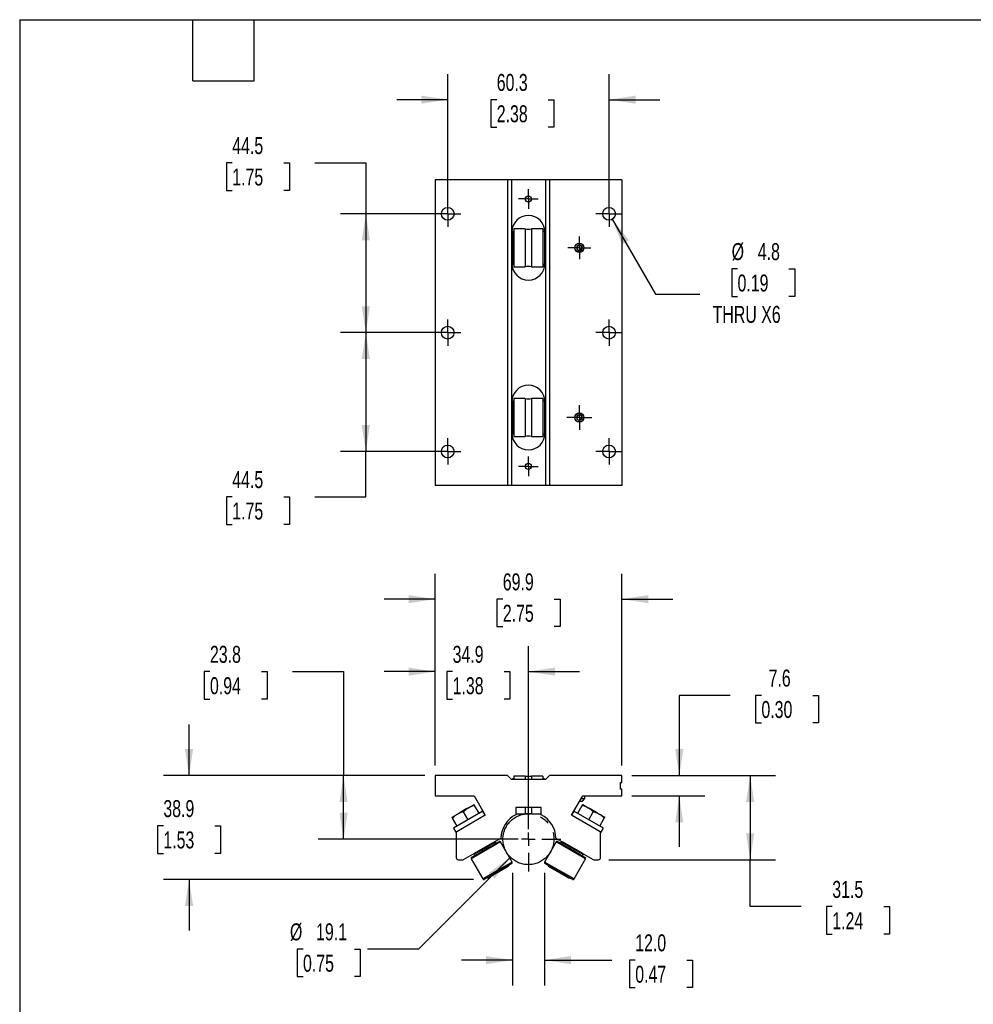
# Model space of a CAD drawing. Header units: millimetres. Extents: x 19 to 819, y 19 to 629.
# Tile 5 of 6: x 19 to 376, y 260 to 629. Entities that reach past the tile are written whole.
import ezdxf

# ---------------------------------------------------------------- set-up
doc = ezdxf.new("R2010")
doc.units = ezdxf.units.MM
doc.header["$LTSCALE"] = 3
doc.linetypes.add('SLD-Center', pattern=[19.05, 15.24, -1.27, 1.27, -1.27])
doc.linetypes.add('SLD-Solid', pattern=[0])
doc.layers.add('CENTER', color=40, linetype='SLD-Center')
doc.layers.add('DIMENSIONS', color=140, linetype='SLD-Solid', lineweight=25)
doc.layers.add('TEXT', color=140, linetype='SLD-Solid', lineweight=25)
doc.styles.add('SLDTEXTSTYLE0', font='TXT', dxfattribs={"width": 0.7})
doc.dimstyles.new('SLDDIMSTYLE0', dxfattribs={"dimtxt": 6.474023, "dimasz": 9.906, "dimexe": 0, "dimexo": 0.0625, "dimgap": 1.618506, "dimtad": 0, "dimtih": 1, "dimtoh": 1, "dimrnd": 1e-09, "dimzin": 12, "dimdsep": 46, "dimtxsty": 'SLDTEXTSTYLE0', "dimsah": 1, "dimcen": 0, "dimadec": 0, "dimazin": 3, "dimtfac": 1, "dimtofl": 0, "dimtmove": 0, "dimatfit": 3, "dimfxl": 0, "dimfrac": 2, "dimtolj": 1, "dimtzin": 12, "dimarcsym": 0})
doc.dimstyles.new('SLDDIMSTYLE1', dxfattribs={"dimtxt": 6.474023, "dimasz": 9.906, "dimexe": 0, "dimexo": 0.0625, "dimgap": 1.618506, "dimtad": 0, "dimtih": 1, "dimtoh": 1, "dimrnd": 1e-09, "dimzin": 12, "dimdsep": 46, "dimtxsty": 'SLDTEXTSTYLE0', "dimsah": 1, "dimcen": 0.09, "dimadec": 0, "dimazin": 3, "dimtfac": 1, "dimtofl": 0, "dimtmove": 0, "dimatfit": 3, "dimfxl": 0, "dimfrac": 2, "dimtolj": 1, "dimtzin": 12, "dimarcsym": 0})
doc.dimstyles.new('SLDDIMSTYLE2', dxfattribs={"dimtxt": 6.474023, "dimasz": 9.906, "dimexe": 0, "dimexo": 0.0625, "dimgap": 1.618506, "dimtad": 0, "dimtih": 1, "dimtoh": 1, "dimrnd": 1e-09, "dimzin": 12, "dimdsep": 46, "dimtxsty": 'SLDTEXTSTYLE0', "dimsah": 1, "dimcen": 0.09, "dimadec": 0, "dimazin": 3, "dimtfac": 1, "dimtmove": 0, "dimatfit": 0, "dimfxl": 0, "dimfrac": 2, "dimtolj": 1, "dimtzin": 12, "dimarcsym": 0})
doc.dimstyles.new('SLDDIMSTYLE3', dxfattribs={"dimtxt": 6.474023, "dimasz": 9.906, "dimexe": 0, "dimexo": 0.0625, "dimgap": 1.618506, "dimtad": 0, "dimtih": 1, "dimtoh": 1, "dimrnd": 1e-09, "dimzin": 4, "dimdsep": 46, "dimtxsty": 'SLDTEXTSTYLE0', "dimsah": 1, "dimcen": 0.09, "dimadec": 0, "dimazin": 1, "dimtfac": 1, "dimtmove": 0, "dimatfit": 0, "dimfxl": 0, "dimfrac": 2, "dimtolj": 1, "dimtzin": 12, "dimarcsym": 0})
doc.dimstyles.new('SLDDIMSTYLE4', dxfattribs={"dimtxt": 6.474023, "dimasz": 9.906, "dimexe": 0, "dimexo": 0.0625, "dimgap": 1.618506, "dimtad": 0, "dimtih": 1, "dimtoh": 1, "dimrnd": 1e-09, "dimzin": 12, "dimdsep": 46, "dimtxsty": 'SLDTEXTSTYLE0', "dimsah": 1, "dimcen": 0, "dimadec": 0, "dimazin": 3, "dimtfac": 1, "dimtofl": 0, "dimtmove": 0, "dimatfit": 3, "dimfxl": 0, "dimfrac": 2, "dimtolj": 1, "dimtzin": 12, "dimarcsym": 0})

# ---------------------------------------------------------------- blocks, each defined once
blk = doc.blocks.new('_D')
at = {"layer": 'DIMENSIONS'}
for p, q in [((202.57, 315.36), (168.18, 280.97)), ((125.01, 280.97), (122.83, 280.97)), ((122.83, 280.97), (122.83, 270.68)), ((144.25, 280.97), (146.42, 280.97)), ((146.42, 280.97), (146.42, 270.68)), ((168.18, 280.97), (149.13, 280.97)), ((122.83, 270.68), (125.01, 270.68)), ((146.42, 270.68), (144.25, 270.68))]:
    blk.add_line(p, q, dxfattribs=at)
blk.add_solid([(202.57, 315.36), (194.48, 309.43), (196.64, 307.27)], dxfattribs=at)
at = {"layer": 'DIMENSIONS', "char_height": 6.35, "attachment_point": 1, "style": 'SLDTEXTSTYLE0'}
for s, insert in [('%%c', (120.12, 290.61)), ('19.1', (129.9, 290.61)), ('0.75', (125.01, 278.87))]:
    blk.add_mtext(s, dxfattribs=dict(at, insert=insert))
blk = doc.blocks.new('_D_1')
at = {"layer": 'DIMENSIONS'}
for p, q in [((90.21, 384.79), (88.04, 384.79)), ((88.04, 384.79), (88.04, 374.5)), ((109.45, 384.79), (111.63, 384.79)), ((111.63, 384.79), (111.63, 374.5)), ((121.12, 384.79), (140.17, 384.79)), ((140.17, 384.79), (140.17, 345.89)), ((88.04, 374.5), (90.21, 374.5)), ((111.63, 374.5), (109.45, 374.5)), ((170.57, 345.89), (130.65, 345.89)), ((140.17, 322.09), (140.17, 345.89)), ((205.49, 322.09), (130.65, 322.09))]:
    blk.add_line(p, q, dxfattribs=at)
for points in [[(140.17, 345.89), (138.65, 335.98), (141.69, 335.98)], [(140.17, 322.09), (141.69, 332), (138.65, 332)]]:
    blk.add_solid(points, dxfattribs=at)
at = {"layer": 'DIMENSIONS', "char_height": 6.35, "attachment_point": 1, "style": 'SLDTEXTSTYLE0'}
for s, insert in [('23.8', (90.21, 394.42)), ('0.94', (90.21, 382.68))]:
    blk.add_mtext(s, dxfattribs=dict(at, insert=insert))
blk = doc.blocks.new('_D_2')
at = {"layer": 'DIMENSIONS'}
for p, q in [((174.38, 349.7), (174.38, 394.31)), ((209.3, 325.9), (209.3, 394.31)), ((174.38, 384.79), (155.33, 384.79)), ((180.96, 384.79), (178.79, 384.79)), ((178.79, 384.79), (178.79, 374.5)), ((200.2, 384.79), (202.37, 384.79)), ((202.37, 384.79), (202.37, 374.5)), ((209.3, 384.79), (228.35, 384.79)), ((178.79, 374.5), (180.96, 374.5)), ((202.37, 374.5), (200.2, 374.5))]:
    blk.add_line(p, q, dxfattribs=at)
for points in [[(174.38, 384.79), (164.47, 386.31), (164.47, 383.26)], [(209.3, 384.79), (219.21, 383.26), (219.21, 386.31)]]:
    blk.add_solid(points, dxfattribs=at)
at = {"layer": 'DIMENSIONS', "char_height": 6.35, "attachment_point": 1, "style": 'SLDTEXTSTYLE0'}
for s, insert in [('34.9', (180.96, 394.42)), ('1.38', (180.96, 382.68))]:
    blk.add_mtext(s, dxfattribs=dict(at, insert=insert))
blk = doc.blocks.new('_D_3')
at = {"layer": 'DIMENSIONS'}
for p, q in [((82.39, 345.89), (82.39, 364.94)), ((170.57, 345.89), (72.87, 345.89)), ((72.78, 327.09), (70.6, 327.09)), ((70.6, 327.09), (70.6, 316.8)), ((92.01, 327.09), (94.19, 327.09)), ((94.19, 327.09), (94.19, 316.8)), ((70.6, 316.8), (72.78, 316.8)), ((94.19, 316.8), (92.01, 316.8)), ((188.79, 306.99), (72.87, 306.99)), ((82.39, 306.99), (82.39, 287.94))]:
    blk.add_line(p, q, dxfattribs=at)
for points in [[(82.39, 345.89), (83.92, 355.8), (80.87, 355.8)], [(82.39, 306.99), (80.87, 297.09), (83.92, 297.09)]]:
    blk.add_solid(points, dxfattribs=at)
at = {"layer": 'DIMENSIONS', "char_height": 6.35, "attachment_point": 1, "style": 'SLDTEXTSTYLE0'}
for s, insert in [('38.9', (72.78, 336.72)), ('1.53', (72.78, 324.98))]:
    blk.add_mtext(s, dxfattribs=dict(at, insert=insert))
blk = doc.blocks.new('_D_4')
at = {"layer": 'DIMENSIONS'}
for p, q in [((203.29, 309.53), (203.29, 267.34)), ((215.32, 309.53), (215.32, 267.34)), ((203.29, 276.86), (184.24, 276.86)), ((215.32, 276.86), (240.48, 276.86)), ((249.25, 276.86), (247.08, 276.86)), ((247.08, 276.86), (247.08, 266.58)), ((268.49, 276.86), (270.67, 276.86)), ((270.67, 276.86), (270.67, 266.58)), ((247.08, 266.58), (249.25, 266.58)), ((270.67, 266.58), (268.49, 266.58))]:
    blk.add_line(p, q, dxfattribs=at)
for points in [[(203.29, 276.86), (193.38, 278.39), (193.38, 275.34)], [(215.32, 276.86), (225.22, 275.34), (225.22, 278.39)]]:
    blk.add_solid(points, dxfattribs=at)
at = {"layer": 'DIMENSIONS', "char_height": 6.35, "attachment_point": 1, "style": 'SLDTEXTSTYLE0'}
for s, insert in [('12.0', (249.25, 286.5)), ('0.47', (249.25, 274.76))]:
    blk.add_mtext(s, dxfattribs=dict(at, insert=insert))
blk = doc.blocks.new('_D_5')
at = {"layer": 'DIMENSIONS'}
for p, q in [((174.38, 349.7), (174.38, 421.42)), ((244.23, 349.7), (244.23, 421.42)), ((174.38, 411.89), (155.33, 411.89)), ((199.73, 411.89), (197.55, 411.89)), ((197.55, 411.89), (197.55, 401.6)), ((218.97, 411.89), (221.14, 411.89)), ((221.14, 411.89), (221.14, 401.6)), ((244.23, 411.89), (263.28, 411.89)), ((197.55, 401.6), (199.73, 401.6)), ((221.14, 401.6), (218.97, 401.6))]:
    blk.add_line(p, q, dxfattribs=at)
for points in [[(174.38, 411.89), (164.47, 413.41), (164.47, 410.37)], [(244.23, 411.89), (254.13, 410.37), (254.13, 413.41)]]:
    blk.add_solid(points, dxfattribs=at)
at = {"layer": 'DIMENSIONS', "char_height": 6.35, "attachment_point": 1, "style": 'SLDTEXTSTYLE0'}
for s, insert in [('69.9', (199.73, 421.53)), ('2.75', (199.73, 409.79))]:
    blk.add_mtext(s, dxfattribs=dict(at, insert=insert))
blk = doc.blocks.new('_D_6')
at = {"layer": 'DIMENSIONS'}
for p, q in [((284.77, 375.89), (265.72, 375.89)), ((265.72, 375.89), (265.72, 345.89)), ((296.44, 375.89), (294.26, 375.89)), ((294.26, 375.89), (294.26, 365.6)), ((315.68, 375.89), (317.85, 375.89)), ((317.85, 375.89), (317.85, 365.6)), ((294.26, 365.6), (296.44, 365.6)), ((317.85, 365.6), (315.68, 365.6)), ((248.04, 345.89), (275.24, 345.89)), ((248.04, 338.27), (275.24, 338.27)), ((265.72, 338.27), (265.72, 319.22))]:
    blk.add_line(p, q, dxfattribs=at)
for points in [[(265.72, 345.89), (267.24, 355.8), (264.19, 355.8)], [(265.72, 338.27), (264.19, 328.36), (267.24, 328.36)]]:
    blk.add_solid(points, dxfattribs=at)
at = {"layer": 'DIMENSIONS', "char_height": 6.35, "attachment_point": 1, "style": 'SLDTEXTSTYLE0'}
for s, insert in [('7.6', (299.13, 385.53)), ('0.30', (296.44, 373.79))]:
    blk.add_mtext(s, dxfattribs=dict(at, insert=insert))
blk = doc.blocks.new('_D_7')
at = {"layer": 'DIMENSIONS'}
for p, q in [((248.04, 345.89), (301.75, 345.89)), ((292.23, 345.89), (292.23, 314.39)), ((239.34, 314.39), (301.75, 314.39)), ((292.23, 296.88), (292.23, 314.39)), ((311.28, 296.88), (292.23, 296.88)), ((322.95, 296.88), (320.77, 296.88)), ((320.77, 296.88), (320.77, 286.59)), ((342.18, 296.88), (344.36, 296.88)), ((344.36, 296.88), (344.36, 286.59)), ((320.77, 286.59), (322.95, 286.59)), ((344.36, 286.59), (342.18, 286.59))]:
    blk.add_line(p, q, dxfattribs=at)
for points in [[(292.23, 345.89), (290.7, 335.98), (293.75, 335.98)], [(292.23, 314.39), (293.75, 324.3), (290.7, 324.3)]]:
    blk.add_solid(points, dxfattribs=at)
at = {"layer": 'DIMENSIONS', "char_height": 6.35, "attachment_point": 1, "style": 'SLDTEXTSTYLE0'}
for s, insert in [('31.5', (322.95, 306.51)), ('1.24', (322.95, 294.77))]:
    blk.add_mtext(s, dxfattribs=dict(at, insert=insert))
blk = doc.blocks.new('SW_CENTERMARKSYMBOL_0')
at = {"layer": 'CENTER', "color": 0}
for p, q in [((0, 5.08), (0, 12.065)), ((-5.08, 0), (-12.065, 0)), ((0, 0), (-2.54, 0)), ((0, 0), (0, 2.54)), ((0, 0), (0, -2.54)), ((0, 0), (2.54, 0)), ((5.08, 0), (12.065, 0)), ((0, -5.08), (0, -12.065))]:
    blk.add_line(p, q, dxfattribs=at)
blk = doc.blocks.new('_D_9')
at = {"layer": 'DIMENSIONS'}
for p, q in [((179.14, 559.84), (179.14, 608.25)), ((239.46, 559.84), (239.46, 608.25)), ((179.14, 598.73), (160.09, 598.73)), ((197.46, 598.73), (195.28, 598.73)), ((195.28, 598.73), (195.28, 588.44)), ((216.7, 598.73), (218.87, 598.73)), ((218.87, 598.73), (218.87, 588.44)), ((239.46, 598.73), (258.51, 598.73)), ((195.28, 588.44), (197.46, 588.44)), ((218.87, 588.44), (216.7, 588.44))]:
    blk.add_line(p, q, dxfattribs=at)
for points in [[(179.14, 598.73), (169.23, 600.25), (169.23, 597.2)], [(239.46, 598.73), (249.37, 597.2), (249.37, 600.25)]]:
    blk.add_solid(points, dxfattribs=at)
at = {"layer": 'DIMENSIONS', "char_height": 6.35, "attachment_point": 1, "style": 'SLDTEXTSTYLE0'}
for s, insert in [('60.3', (197.46, 608.36)), ('2.38', (197.46, 596.63))]:
    blk.add_mtext(s, dxfattribs=dict(at, insert=insert))
blk = doc.blocks.new('_D_10')
at = {"layer": 'DIMENSIONS'}
for p, q in [((98.55, 575.09), (96.38, 575.09)), ((96.38, 575.09), (96.38, 564.8)), ((117.79, 575.09), (119.96, 575.09)), ((119.96, 575.09), (119.96, 564.8)), ((129.46, 575.09), (148.51, 575.09)), ((148.51, 575.09), (148.51, 556.03)), ((96.38, 564.8), (98.55, 564.8)), ((119.96, 564.8), (117.79, 564.8)), ((175.33, 556.03), (138.98, 556.03)), ((148.51, 556.03), (148.51, 511.58)), ((175.33, 511.58), (138.98, 511.58))]:
    blk.add_line(p, q, dxfattribs=at)
for points in [[(148.51, 556.03), (146.98, 546.12), (150.03, 546.12)], [(148.51, 511.58), (150.03, 521.48), (146.98, 521.48)]]:
    blk.add_solid(points, dxfattribs=at)
at = {"layer": 'DIMENSIONS', "char_height": 6.35, "attachment_point": 1, "style": 'SLDTEXTSTYLE0'}
for s, insert in [('44.5', (98.55, 584.72)), ('1.75', (98.55, 572.98))]:
    blk.add_mtext(s, dxfattribs=dict(at, insert=insert))
blk = doc.blocks.new('_D_11')
at = {"layer": 'DIMENSIONS'}
for p, q in [((175.33, 511.58), (138.98, 511.58)), ((148.51, 511.58), (148.51, 467.13)), ((175.33, 467.13), (138.98, 467.13)), ((148.51, 450.14), (148.51, 467.13)), ((98.55, 450.14), (96.38, 450.14)), ((96.38, 450.14), (96.38, 439.85)), ((117.79, 450.14), (119.96, 450.14)), ((119.96, 450.14), (119.96, 439.85)), ((129.46, 450.14), (148.51, 450.14)), ((96.38, 439.85), (98.55, 439.85)), ((119.96, 439.85), (117.79, 439.85))]:
    blk.add_line(p, q, dxfattribs=at)
for points in [[(148.51, 511.58), (146.98, 501.67), (150.03, 501.67)], [(148.51, 467.13), (150.03, 477.03), (146.98, 477.03)]]:
    blk.add_solid(points, dxfattribs=at)
at = {"layer": 'DIMENSIONS', "char_height": 6.35, "attachment_point": 1, "style": 'SLDTEXTSTYLE0'}
for s, insert in [('44.5', (98.55, 459.78)), ('1.75', (98.55, 448.04))]:
    blk.add_mtext(s, dxfattribs=dict(at, insert=insert))
blk = doc.blocks.new('_D_12')
at = {"layer": 'DIMENSIONS'}
for p, q in [((240.66, 553.97), (256.78, 526.03)), ((287.51, 535.43), (285.34, 535.43)), ((285.34, 535.43), (285.34, 525.14)), ((306.75, 535.43), (308.92, 535.43)), ((308.92, 535.43), (308.92, 525.14)), ((256.78, 526.03), (273.45, 526.03)), ((285.34, 525.14), (287.51, 525.14)), ((308.92, 525.14), (306.75, 525.14))]:
    blk.add_line(p, q, dxfattribs=at)
blk.add_solid([(240.66, 553.97), (244.29, 544.63), (246.93, 546.15)], dxfattribs=at)
at = {"layer": 'DIMENSIONS', "char_height": 6.35, "attachment_point": 1, "style": 'SLDTEXTSTYLE0'}
for s, insert in [('%%c', (285.32, 545.07)), ('4.8', (295.09, 545.07)), ('0.19', (287.51, 533.33)), ('THRU X6', (278.21, 521.59))]:
    blk.add_mtext(s, dxfattribs=dict(at, insert=insert))
blk = doc.blocks.new('SW_CENTERMARKSYMBOL_3')
at = {"layer": 'CENTER', "color": 0}
for p, q in [((0, 2.54), (0, 4.6228)), ((-2.54, 0), (-4.6228, 0)), ((0, 0), (-2.54, 0)), ((0, 0), (0, 2.54)), ((0, 0), (0, -2.54)), ((0, 0), (2.54, 0)), ((2.54, 0), (4.6228, 0)), ((0, -2.54), (0, -4.6228))]:
    blk.add_line(p, q, dxfattribs=at)
blk = doc.blocks.new('SW_CENTERMARKSYMBOL_4')
at = {"layer": 'CENTER', "color": 0}
for p, q in [((0, 2.54), (0, 4.92125)), ((-2.54, 0), (-4.92125, 0)), ((0, 0), (-2.54, 0)), ((0, 0), (0, 2.54)), ((0, 0), (0, -2.54)), ((0, 0), (2.54, 0)), ((2.54, 0), (4.92125, 0)), ((0, -2.54), (0, -4.92125))]:
    blk.add_line(p, q, dxfattribs=at)
blk = doc.blocks.new('SW_CENTERMARKSYMBOL_5')
at = {"layer": 'CENTER', "color": 0}
for p, q in [((0, 2.54), (0, 4.92125)), ((-2.54, 0), (-4.92125, 0)), ((0, 0), (-2.54, 0)), ((0, 0), (0, 2.54)), ((0, 0), (0, -2.54)), ((0, 0), (2.54, 0)), ((2.54, 0), (4.92125, 0)), ((0, -2.54), (0, -4.92125))]:
    blk.add_line(p, q, dxfattribs=at)
blk = doc.blocks.new('SW_CENTERMARKSYMBOL_6')
at = {"layer": 'CENTER', "color": 0}
for p, q in [((0, 2.54), (0, 4.92125)), ((-2.54, 0), (-4.92125, 0)), ((0, 0), (-2.54, 0)), ((0, 0), (0, 2.54)), ((0, 0), (0, -2.54)), ((0, 0), (2.54, 0)), ((2.54, 0), (4.92125, 0)), ((0, -2.54), (0, -4.92125))]:
    blk.add_line(p, q, dxfattribs=at)
blk = doc.blocks.new('SW_CENTERMARKSYMBOL_7')
at = {"layer": 'CENTER', "color": 0}
for p, q in [((0, 2.54), (0, 4.92125)), ((-2.54, 0), (-4.92125, 0)), ((0, 0), (-2.54, 0)), ((0, 0), (0, 2.54)), ((0, 0), (0, -2.54)), ((0, 0), (2.54, 0)), ((2.54, 0), (4.92125, 0)), ((0, -2.54), (0, -4.92125))]:
    blk.add_line(p, q, dxfattribs=at)
blk = doc.blocks.new('SW_CENTERMARKSYMBOL_8')
at = {"layer": 'CENTER', "color": 0}
for p, q in [((0, 2.54), (0, 4.92125)), ((-2.54, 0), (-4.92125, 0)), ((0, 0), (-2.54, 0)), ((0, 0), (0, 2.54)), ((0, 0), (0, -2.54)), ((0, 0), (2.54, 0)), ((2.54, 0), (4.92125, 0)), ((0, -2.54), (0, -4.92125))]:
    blk.add_line(p, q, dxfattribs=at)
blk = doc.blocks.new('SW_CENTERMARKSYMBOL_9')
at = {"layer": 'CENTER', "color": 0}
for p, q in [((0, 2.54), (0, 4.92125)), ((-2.54, 0), (-4.92125, 0)), ((0, 0), (-2.54, 0)), ((0, 0), (0, 2.54)), ((0, 0), (0, -2.54)), ((0, 0), (2.54, 0)), ((2.54, 0), (4.92125, 0)), ((0, -2.54), (0, -4.92125))]:
    blk.add_line(p, q, dxfattribs=at)
blk = doc.blocks.new('SW_CENTERMARKSYMBOL_10')
at = {"layer": 'CENTER', "color": 0}
for p, q in [((0, 2.54), (0, 4.2672)), ((-2.54, 0), (-4.2672, 0)), ((0, 0), (-2.54, 0)), ((0, 0), (0, 2.54)), ((0, 0), (0, -2.54)), ((0, 0), (2.54, 0)), ((2.54, 0), (4.2672, 0)), ((0, -2.54), (0, -4.2672))]:
    blk.add_line(p, q, dxfattribs=at)
blk = doc.blocks.new('SW_CENTERMARKSYMBOL_11')
at = {"layer": 'CENTER', "color": 0}
for p, q in [((-2.54, 0), (-3.6703, 0)), ((0, 0), (-2.54, 0)), ((0, 2.54), (0, 3.6703)), ((0, 0), (0, 2.54)), ((0, 0), (0, -2.54)), ((0, 0), (2.54, 0)), ((2.54, 0), (3.6703, 0)), ((0, -2.54), (0, -3.6703))]:
    blk.add_line(p, q, dxfattribs=at)
blk = doc.blocks.new('SW_CENTERMARKSYMBOL_12')
at = {"layer": 'CENTER', "color": 0}
for p, q in [((-2.54, 0), (-3.6703, 0)), ((0, 0), (-2.54, 0)), ((0, 2.54), (0, 3.6703)), ((0, 0), (0, 2.54)), ((0, 0), (0, -2.54)), ((0, 0), (2.54, 0)), ((2.54, 0), (3.6703, 0)), ((0, -2.54), (0, -3.6703))]:
    blk.add_line(p, q, dxfattribs=at)

msp = doc.modelspace()

# ---------------------------------------------------------------- linework, layer by layer
for p, q in [((174.377, 568.729), (174.377, 454.429)), ((201.428, 568.729), (174.377, 568.729)), ((201.428, 568.729), (201.428, 454.429)), ((202.952, 568.729), (201.428, 568.729)), ((202.952, 568.729), (202.952, 454.429)), ((215.652, 568.729), (202.952, 568.729)), ((215.652, 568.729), (215.652, 454.429)), ((217.176, 568.729), (215.652, 568.729)), ((217.176, 568.729), (217.176, 454.429)), ((244.227, 568.729), (217.176, 568.729)), ((244.227, 568.729), (244.227, 454.429)), ((203.143, 549.272), (203.143, 537.385)), ((203.803, 549.399), (203.346, 549.399)), ((203.346, 549.399), (203.346, 537.258)), ((208.14, 550.409), (203.803, 550.409)), ((203.803, 550.409), (203.803, 536.249)), ((208.14, 550.409), (208.14, 536.249)), ((214.751, 550.409), (210.465, 550.409)), ((210.465, 550.409), (210.465, 536.249)), ((214.751, 550.409), (214.751, 536.249)), ((215.259, 549.399), (214.751, 549.399)), ((215.259, 549.399), (215.259, 537.258)), ((215.462, 549.272), (215.462, 537.385)), ((203.346, 545.829), (203.143, 545.829)), ((215.462, 545.829), (215.259, 545.829)), ((228.352, 544.475), (227.36, 543.902)), ((227.36, 543.902), (227.36, 542.756)), ((227.36, 542.756), (228.352, 542.183)), ((229.345, 543.902), (228.352, 544.475)), ((228.352, 542.183), (229.345, 542.756)), ((229.345, 542.756), (229.345, 543.902)), ((203.143, 540.829), (203.346, 540.829)), ((215.259, 540.829), (215.462, 540.829)), ((203.346, 537.258), (203.803, 537.258)), ((203.803, 536.249), (208.14, 536.249)), ((210.465, 536.249), (214.751, 536.249)), ((214.751, 537.258), (215.259, 537.258)), ((208.14, 486.909), (203.803, 486.909)), ((203.803, 486.909), (203.803, 472.749)), ((208.14, 486.909), (208.14, 472.749)), ((214.751, 486.909), (210.465, 486.909)), ((210.465, 486.909), (210.465, 472.749)), ((214.751, 486.909), (214.751, 472.749)), ((203.143, 485.772), (203.143, 473.885)), ((203.803, 485.899), (203.346, 485.899)), ((203.346, 485.899), (203.346, 473.758)), ((215.259, 485.899), (214.751, 485.899)), ((215.259, 485.899), (215.259, 473.758)), ((215.462, 485.772), (215.462, 473.885)), ((203.346, 482.329), (203.143, 482.329)), ((215.462, 482.329), (215.259, 482.329)), ((228.352, 480.975), (227.36, 480.402)), ((227.36, 480.402), (227.36, 479.256)), ((227.36, 479.256), (228.352, 478.683)), ((229.345, 480.402), (228.352, 480.975)), ((228.352, 478.683), (229.345, 479.256)), ((229.345, 479.256), (229.345, 480.402)), ((203.143, 477.329), (203.346, 477.329)), ((215.259, 477.329), (215.462, 477.329)), ((203.346, 473.758), (203.803, 473.758)), ((203.803, 472.749), (208.14, 472.749)), ((210.465, 472.749), (214.751, 472.749)), ((214.751, 473.758), (215.259, 473.758)), ((201.428, 454.429), (174.377, 454.429)), ((202.952, 454.429), (201.428, 454.429)), ((215.652, 454.429), (202.952, 454.429)), ((217.176, 454.429), (215.652, 454.429)), ((244.227, 454.429), (217.176, 454.429)), ((174.377, 345.89), (174.377, 338.27)), ((201.428, 345.89), (174.377, 345.89)), ((202.952, 344.366), (201.428, 345.89)), ((215.652, 344.366), (202.952, 344.366)), ((203.803, 344.696), (203.346, 344.696)), ((203.346, 344.696), (203.346, 344.366)), ((208.14, 345.706), (203.803, 345.706)), ((203.803, 345.706), (203.803, 344.366)), ((208.14, 345.706), (208.14, 344.366)), ((214.751, 345.706), (210.465, 345.706)), ((210.465, 345.706), (210.465, 344.366)), ((214.751, 345.706), (214.751, 344.366)), ((215.259, 344.696), (214.751, 344.696)), ((215.259, 344.696), (215.259, 344.366)), ((217.176, 345.89), (215.652, 344.366)), ((244.227, 345.89), (217.176, 345.89)), ((243.719, 343.35), (244.227, 343.35)), ((243.719, 340.81), (243.719, 343.35)), ((244.227, 343.35), (244.227, 345.89)), ((244.227, 340.81), (243.719, 340.81)), ((244.227, 338.27), (244.227, 340.81)), ((174.377, 338.27), (188.982, 338.27)), ((188.982, 338.27), (193.156, 331.041)), ((225.448, 331.041), (229.622, 338.27)), ((228.523, 336.365), (229.494, 336.365)), ((229.066, 337.307), (230.435, 337.307)), ((229.494, 336.365), (230.435, 337.307)), ((229.622, 338.27), (244.227, 338.27)), ((230.435, 337.307), (230.435, 338.27)), ((192.252, 332.572), (181.254, 326.222)), ((182.802, 331.478), (186.926, 333.859)), ((186.325, 333.549), (183.372, 331.844)), ((186.753, 329.397), (185.077, 332.3)), ((186.926, 333.859), (188.988, 335.05)), ((190.878, 331.778), (189.201, 334.682)), ((193.141, 331.032), (192.252, 332.572)), ((214.065, 334.003), (204.54, 334.003)), ((204.54, 334.003), (204.54, 331.237)), ((204.54, 331.546), (208.14, 331.546)), ((208.14, 334.003), (208.14, 331.546)), ((210.465, 334.003), (210.465, 331.546)), ((210.465, 331.546), (214.065, 331.546)), ((214.065, 331.237), (214.065, 334.003)), ((226.352, 332.572), (225.463, 331.032)), ((237.351, 326.222), (226.352, 332.572)), ((227.727, 331.778), (229.404, 334.682)), ((229.616, 335.05), (231.678, 333.859)), ((231.678, 333.859), (235.803, 331.478)), ((231.852, 329.397), (233.528, 332.3)), ((235.165, 331.883), (232.348, 333.51)), ((180.74, 330.288), (182.802, 331.478)), ((182.629, 327.016), (180.952, 329.919)), ((193.156, 331.041), (182.518, 324.899)), ((236.087, 324.899), (225.448, 331.041)), ((235.803, 331.478), (237.865, 330.288)), ((235.976, 327.016), (237.652, 329.919)), ((181.254, 326.222), (182.143, 324.682)), ((182.143, 324.682), (182.509, 324.893)), ((182.315, 324.547), (182.315, 315.156)), ((236.096, 324.893), (236.462, 324.682)), ((236.29, 315.156), (236.29, 324.547)), ((236.462, 324.682), (237.351, 326.222)), ((185.075, 314.496), (199, 322.536)), ((198.898, 321.062), (187.899, 314.712)), ((197.003, 321.016), (188.886, 316.33)), ((196.569, 321.133), (189.002, 316.764)), ((197.003, 321.016), (196.569, 321.133)), ((197.241, 320.604), (197.003, 321.016)), ((203.228, 313.561), (198.898, 321.062)), ((219.707, 321.062), (215.376, 313.561)), ((219.605, 322.536), (233.53, 314.496)), ((230.706, 314.712), (219.707, 321.062)), ((221.602, 321.016), (221.364, 320.604)), ((222.036, 321.133), (221.602, 321.016)), ((229.719, 316.33), (221.602, 321.016)), ((229.603, 316.764), (222.036, 321.133)), ((189.002, 316.764), (188.886, 316.33)), ((229.719, 316.33), (229.603, 316.764)), ((183.077, 314.394), (184.694, 314.394)), ((187.899, 314.712), (192.23, 307.211)), ((188.886, 316.33), (189.124, 315.918)), ((203.228, 313.561), (192.23, 307.211)), ((226.375, 307.211), (215.376, 313.561)), ((226.375, 307.211), (230.706, 314.712)), ((229.481, 315.918), (229.719, 316.33)), ((233.911, 314.394), (235.528, 314.394)), ((194.289, 307.608), (201.856, 311.976)), ((201.856, 311.976), (201.949, 312.323)), ((216.656, 312.323), (216.749, 311.976)), ((216.749, 311.976), (224.316, 307.608)), ((193.942, 307.701), (194.289, 307.608)), ((224.316, 307.608), (224.663, 307.701))]:
    msp.add_line(p, q)
for centre, radius in [((209.302, 561.617), 1.13), ((179.14, 556.029), 2.381), ((239.465, 556.029), 2.381), ((228.352, 543.329), 1.727), ((228.352, 543.329), 1.666), ((179.14, 511.579), 2.381), ((239.465, 511.579), 2.381), ((228.352, 479.829), 1.727), ((228.352, 479.829), 1.666), ((179.14, 467.129), 2.381), ((239.465, 467.129), 2.381), ((209.302, 461.541), 1.13)]:
    msp.add_circle(centre, radius)
for centre, radius, start, end in [((209.302, 549.272), 6.159, 0, 180), ((209.302, 557.451), 7.137, 260.62904, 279.37096), ((228.352, 543.329), 0.992, 120, 180), ((228.352, 543.329), 0.992, 180, 240), ((228.352, 543.329), 0.992, 60, 120), ((228.352, 543.329), 0.992, 240, 300), ((228.352, 543.329), 0.992, 0, 60), ((228.352, 543.329), 0.992, 300, 0), ((209.302, 537.385), 6.159, 180, 0), ((209.302, 529.206), 7.137, 80.62904, 99.37096), ((209.302, 485.772), 6.159, 0, 180), ((209.302, 493.951), 7.137, 260.62904, 279.37096), ((228.352, 479.829), 0.992, 120, 180), ((228.352, 479.829), 0.992, 180, 240), ((228.352, 479.829), 0.992, 60, 120), ((228.352, 479.829), 0.992, 240, 300), ((228.352, 479.829), 0.992, 0, 60), ((228.352, 479.829), 0.992, 300, 0), ((209.302, 473.885), 6.159, 180, 0), ((209.302, 465.706), 7.137, 80.62904, 99.37096), ((209.302, 352.748), 7.137, 260.62904, 279.37096), ((209.302, 324.503), 7.137, 80.62904, 99.37096), ((209.302, 322.09), 10.312, 117.50478, 177.52403), ((209.302, 322.09), 10.312, 2.47597, 62.49522), ((182.721, 324.547), 0.406, 120, 180), ((235.883, 324.547), 0.406, 0, 60), ((198.524, 320.846), 0.432, 30, 120), ((220.081, 320.846), 0.432, 60, 150), ((183.077, 315.156), 0.762, 180, 270), ((184.694, 315.156), 0.762, 270, 300), ((188.273, 314.928), 0.432, 120, 210), ((202.854, 313.345), 0.432, 300, 30), ((215.75, 313.345), 0.432, 150, 240), ((230.332, 314.928), 0.432, 330, 60), ((233.911, 315.156), 0.762, 240, 270), ((235.528, 315.156), 0.762, 270, 0), ((192.604, 307.427), 0.432, 210, 300), ((226.001, 307.427), 0.432, 240, 330)]:
    msp.add_arc(centre, radius, start, end)
for points in [[(185.077, 332.3), (184.272, 332.136), (183.505, 331.884), (182.802, 331.478)], [(189.201, 334.682), (188.397, 334.517), (187.629, 334.265), (186.926, 333.859)], [(233.528, 332.3), (232.983, 332.915), (232.381, 333.454), (231.678, 333.859)], [(237.652, 329.919), (237.108, 330.534), (236.506, 331.073), (235.803, 331.478)]]:
    msp.add_open_spline(points, degree=3)
for points, knots in [([(186.926, 333.859), (186.751, 333.758), (186.58, 333.648), (186.252, 333.414), (186.094, 333.289), (185.634, 332.895), (185.348, 332.607), (185.077, 332.3)], [0, 0, 0, 0, 0.25, 0.25, 0.5, 0.5, 1, 1, 1, 1]), ([(189.201, 334.682), (189.137, 334.794), (189.082, 334.887), (189.009, 335.015), (188.988, 335.05), (188.988, 335.05)], [0, 0, 0, 0, 0.5, 0.5, 1, 1, 1, 1]), ([(229.404, 334.682), (229.468, 334.794), (229.522, 334.887), (229.596, 335.015), (229.616, 335.05), (229.616, 335.05)], [0, 0, 0, 0, 0.5, 0.5, 1, 1, 1, 1]), ([(231.678, 333.859), (231.503, 333.961), (231.323, 334.053), (230.955, 334.22), (230.768, 334.295), (230.198, 334.496), (229.805, 334.6), (229.404, 334.682)], [0, 0, 0, 0, 0.25, 0.25, 0.5, 0.5, 1, 1, 1, 1]), ([(235.803, 331.478), (235.628, 331.579), (235.447, 331.672), (235.08, 331.839), (234.893, 331.914), (234.322, 332.115), (233.929, 332.218), (233.528, 332.3)], [0, 0, 0, 0, 0.25, 0.25, 0.5, 0.5, 1, 1, 1, 1]), ([(180.952, 329.919), (180.888, 330.031), (180.834, 330.125), (180.76, 330.253), (180.74, 330.288), (180.74, 330.288)], [0, 0, 0, 0, 0.5, 0.5, 1, 1, 1, 1]), ([(182.802, 331.478), (182.627, 331.377), (182.456, 331.267), (182.128, 331.033), (181.969, 330.908), (181.51, 330.514), (181.224, 330.226), (180.952, 329.919)], [0, 0, 0, 0, 0.25, 0.25, 0.5, 0.5, 1, 1, 1, 1]), ([(237.652, 329.919), (237.717, 330.031), (237.771, 330.125), (237.845, 330.253), (237.865, 330.288), (237.865, 330.288)], [0, 0, 0, 0, 0.5, 0.5, 1, 1, 1, 1]), ([(188.057, 315.302), (188.057, 315.302), (188.597, 315.613), (190.52, 316.723), (191.823, 317.476), (194.542, 319.046), (195.846, 319.798), (197.768, 320.908), (198.308, 321.22), (198.308, 321.22)], [0, 0, 0, 0, 0.25, 0.25, 0.5, 0.5, 0.75, 0.75, 1, 1, 1, 1]), ([(220.297, 321.22), (220.297, 321.22), (220.837, 320.908), (222.759, 319.798), (224.063, 319.046), (226.781, 317.476), (228.085, 316.723), (230.007, 315.613), (230.547, 315.302), (230.547, 315.302)], [0, 0, 0, 0, 0.25, 0.25, 0.5, 0.5, 0.75, 0.75, 1, 1, 1, 1]), ([(203.07, 312.971), (203.07, 312.971), (203.068, 312.97), (203.055, 312.962), (203.034, 312.95), (203.005, 312.933), (202.967, 312.911), (202.921, 312.885), (202.831, 312.833), (202.67, 312.74), (202.395, 312.581), (202.07, 312.393), (201.708, 312.184), (201.171, 311.875), (200.359, 311.405), (199.207, 310.741), (197.945, 310.012), (196.683, 309.283), (195.532, 308.618), (194.719, 308.149), (194.182, 307.839), (193.756, 307.593), (193.335, 307.35), (193.066, 307.195), (192.931, 307.117), (192.867, 307.08), (192.827, 307.057), (192.822, 307.054), (192.82, 307.053)], [0, 0, 0, 0, 0.012971, 0.0258903, 0.0387789, 0.0516583, 0.06455, 0.0774753, 0.0904553, 0.1287324, 0.1667455, 0.2050513, 0.2384518, 0.2718802, 0.3442661, 0.4209772, 0.5000493, 0.5791214, 0.6558326, 0.7282185, 0.761619, 0.7950474, 0.852286, 0.909557, 0.9322182, 0.9547692, 0.977325, 1, 1, 1, 1]), ([(225.785, 307.053), (225.784, 307.053), (225.783, 307.054), (225.77, 307.062), (225.749, 307.074), (225.719, 307.091), (225.682, 307.112), (225.636, 307.139), (225.546, 307.191), (225.385, 307.284), (225.11, 307.443), (224.784, 307.631), (224.422, 307.839), (223.886, 308.149), (223.073, 308.618), (221.922, 309.283), (220.66, 310.012), (219.398, 310.741), (218.246, 311.405), (217.434, 311.874), (216.897, 312.184), (216.47, 312.431), (216.049, 312.674), (215.781, 312.829), (215.645, 312.907), (215.582, 312.944), (215.542, 312.967), (215.537, 312.97), (215.534, 312.971)], [0, 0, 0, 0, 0.012971, 0.0258903, 0.0387789, 0.0516583, 0.06455, 0.0774753, 0.0904553, 0.1287324, 0.1667455, 0.2050513, 0.2384518, 0.2718802, 0.3442661, 0.4209772, 0.5000493, 0.5791214, 0.6558326, 0.7282185, 0.761619, 0.7950474, 0.852286, 0.909557, 0.9322182, 0.9547692, 0.977325, 1, 1, 1, 1])]:
    msp.add_open_spline(points, degree=3, knots=knots)
at = {"layer": 'CENTER', "linetype": 'SLD-Center'}
msp.add_circle((209.302, 322.09), 9.525, dxfattribs=at)
at = {"layer": 'TEXT'}
for p, q in [((19.05, 628.65), (819.15, 628.65)), ((19.05, 628.65), (19.05, 19.05)), ((83.82, 605.79), (83.82, 628.65)), ((106.68, 605.79), (106.68, 628.65)), ((83.82, 605.79), (106.68, 605.79))]:
    msp.add_line(p, q, dxfattribs=at)

# ---------------------------------------------------------------- block references
at = {"layer": 'CENTER'}
for name, p in [('SW_CENTERMARKSYMBOL_11', (209.302, 561.617)), ('SW_CENTERMARKSYMBOL_9', (179.14, 556.029)), ('SW_CENTERMARKSYMBOL_5', (239.465, 556.029)), ('SW_CENTERMARKSYMBOL_10', (228.352, 543.329)), ('SW_CENTERMARKSYMBOL_8', (179.14, 511.579)), ('SW_CENTERMARKSYMBOL_6', (239.465, 511.579)), ('SW_CENTERMARKSYMBOL_3', (228.352, 479.829)), ('SW_CENTERMARKSYMBOL_7', (179.14, 467.129)), ('SW_CENTERMARKSYMBOL_4', (239.465, 467.129)), ('SW_CENTERMARKSYMBOL_12', (209.302, 461.541)), ('SW_CENTERMARKSYMBOL_0', (209.302, 322.09))]:
    msp.add_blockref(name, p, dxfattribs=at)

# ---------------------------------------------------------------- dimensions: what is measured, and where the dimension line sits
at = {"layer": 'DIMENSIONS'}
for base, p1, p2, dimstyle, picture, middle in [((239.464853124, 598.728892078), (179.139853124, 556.028892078), (239.464853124, 556.028892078), 'SLDDIMSTYLE2', '_D_9', (207.076186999, 598.728892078)), ((244.227, 411.89), (174.377, 345.89), (244.227, 345.89), 'SLDDIMSTYLE2', '_D_5', (209.346, 411.89)), ((174.377353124, 384.786282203), (209.302353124, 322.090481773), (174.377353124, 345.890281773), 'SLDDIMSTYLE2', '_D_2', (190.578586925, 384.786282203)), ((215.318, 276.865), (203.286, 313.345), (215.318, 313.345), 'SLDDIMSTYLE3', '_D_4', (258.874, 276.865))]:
    dim = msp.add_linear_dim(base=base, p1=p1, p2=p2, dimstyle=dimstyle, dxfattribs=at)
    dim.commit()
    dim.dimension.update_dxf_attribs({"geometry": picture, "text_midpoint": middle, "dimtype": 160})
for base, p1, p2, dimstyle, picture, middle in [((148.508, 511.579), (179.14, 556.029), (179.14, 511.579), 'SLDDIMSTYLE1', '_D_10', (148.508, 575.087)), ((148.508, 467.129), (179.14, 511.579), (179.14, 467.129), 'SLDDIMSTYLE1', '_D_11', (148.508, 450.143)), ((140.171, 345.89), (209.302, 322.09), (174.377, 345.89), 'SLDDIMSTYLE1', '_D_1', (140.171, 384.786)), ((265.719, 338.27), (244.227, 345.89), (244.227, 338.27), 'SLDDIMSTYLE2', '_D_6', (265.719, 375.89)), ((82.3947, 306.995), (174.3774, 345.8903), (192.6038, 306.995), 'SLDDIMSTYLE2', '_D_3', (82.3947, 327.0868)), ((292.227, 314.394), (244.227, 345.89), (235.528, 314.394), 'SLDDIMSTYLE1', '_D_7', (292.227, 296.879))]:
    dim = msp.add_linear_dim(base=base, p1=p1, p2=p2, angle=90, dimstyle=dimstyle, dxfattribs=at)
    dim.commit()
    dim.dimension.update_dxf_attribs({"geometry": picture, "text_midpoint": middle, "dimtype": 160})
dim = msp.add_diameter_dim_2p(p1=(238.274, 558.091), p2=(240.655, 553.967), text='<>\\PTHRU X6', dimstyle='SLDDIMSTYLE4', dxfattribs=at)
dim.commit()
dim.dimension.update_dxf_attribs({"geometry": '_D_12', "text_midpoint": (297.13, 529.377), "dimtype": 163})
dim = msp.add_diameter_dim_2p(p1=(216.038, 328.826), p2=(202.567, 315.355), dimstyle='SLDDIMSTYLE0', dxfattribs=at)
dim.commit()
dim.dimension.update_dxf_attribs({"geometry": '_D', "text_midpoint": (134.627, 280.972), "dimtype": 163})

doc.saveas('drawing.dxf')
